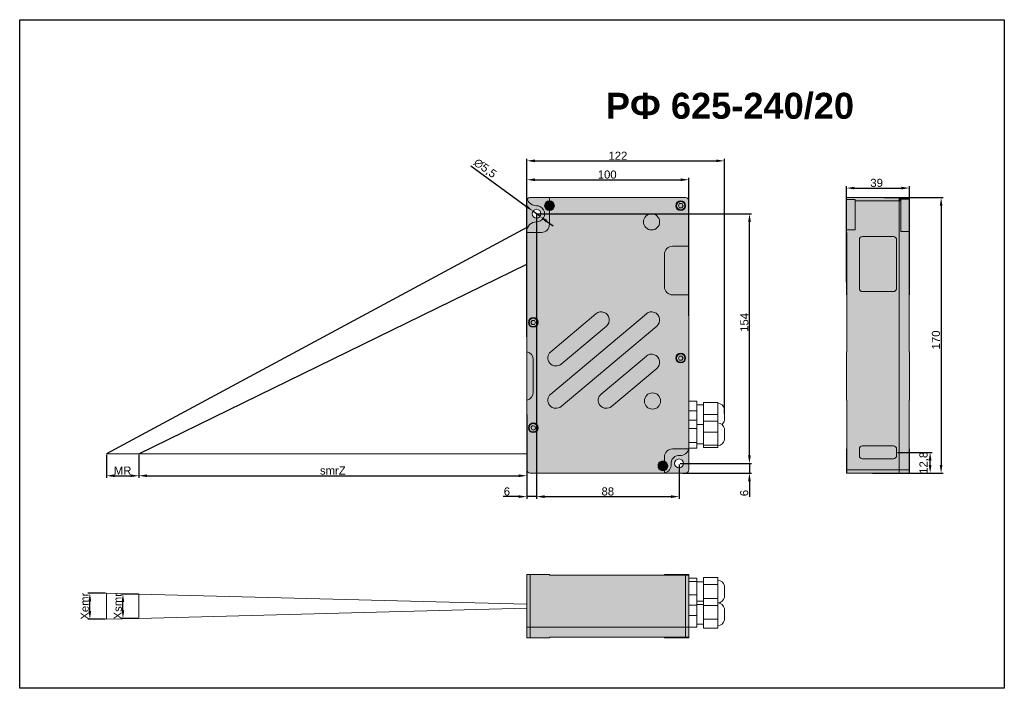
# Model space of a CAD drawing. Header units: millimetres. Extents: x 1690 to 10670, y 1931 to 4673.
# Tile 3 of 48: x 2253 to 2861, y 3075 to 3487. Entities that reach past the tile are written whole.
import ezdxf

# ---------------------------------------------------------------- set-up
doc = ezdxf.new("R2010")
doc.units = ezdxf.units.MM
doc.styles.get("Standard").update_dxf_attribs({"font": 'arial.ttf'})
doc.dimstyles.new('ISO-25', dxfattribs={"dimtxt": 2.5, "dimasz": 2.5, "dimexe": 1.25, "dimexo": 0.625, "dimtad": 1, "dimdec": 0, "dimtxsty": 'Standard', "dimcen": 2.5, "dimadec": 0, "dimazin": 0, "dimtfac": 1, "dimtdec": 0, "dimtmove": 0, "dimatfit": 3, "dimfxl": 0, "dimarcsym": 0})

# ---------------------------------------------------------------- blocks, each defined once
blk = doc.blocks.new('*D139')
at = {"color": 0, "lineweight": -2, "transparency": 16777216}
for p, q in [((2572.47, 3366.58), (2572.47, 3191.47)), ((2660.47, 3212.58), (2660.47, 3191.47)), ((2577.47, 3192.72), (2655.47, 3192.72))]:
    blk.add_line(p, q, dxfattribs=at)
at = {"color": 0, "transparency": 16777216}
for points in [[(2577.47, 3193.56), (2577.47, 3191.89), (2572.47, 3192.72)], [(2655.47, 3193.56), (2655.47, 3191.89), (2660.47, 3192.72)]]:
    blk.add_solid(points, dxfattribs=at)
at = {"layer": 'Defpoints', "color": 0, "transparency": 16777216}
for p in [(2572.47, 3367.2), (2660.47, 3213.2), (2660.47, 3192.72)]:
    blk.add_point(p, dxfattribs=at)
at = {"color": 0, "transparency": 16777216, "insert": (2616.47, 3195.9), "char_height": 5, "attachment_point": 5}
blk.add_mtext('88', dxfattribs=at)
blk = doc.blocks.new('*D140')
at = {"color": 0, "lineweight": -2, "transparency": 16777216}
for p, q in [((2703.88, 3218.2), (2703.88, 3223.2)), ((2661.1, 3213.2), (2705.13, 3213.2)), ((2703.88, 3213.2), (2703.88, 3207.2)), ((2662.86, 3207.2), (2705.13, 3207.2)), ((2703.88, 3202.2), (2703.88, 3192.65))]:
    blk.add_line(p, q, dxfattribs=at)
at = {"color": 0, "transparency": 16777216}
for points in [[(2703.04, 3218.2), (2704.71, 3218.2), (2703.88, 3213.2)], [(2703.04, 3202.2), (2704.71, 3202.2), (2703.88, 3207.2)]]:
    blk.add_solid(points, dxfattribs=at)
at = {"layer": 'Defpoints', "color": 0, "transparency": 16777216}
for p in [(2660.47, 3213.2), (2703.88, 3213.2), (2662.24, 3207.2)]:
    blk.add_point(p, dxfattribs=at)
at = {"color": 0, "transparency": 16777216, "insert": (2700.7, 3194.93), "char_height": 5, "attachment_point": 5, "rotation": 90}
blk.add_mtext('6', dxfattribs=at)
blk = doc.blocks.new('*D141')
at = {"color": 0, "lineweight": -2, "transparency": 16777216}
for p, q in [((2573.1, 3367.2), (2705.2, 3367.2)), ((2703.95, 3218.2), (2703.95, 3362.2)), ((2661.1, 3213.2), (2705.2, 3213.2))]:
    blk.add_line(p, q, dxfattribs=at)
at = {"color": 0, "transparency": 16777216}
for points in [[(2703.12, 3362.2), (2704.78, 3362.2), (2703.95, 3367.2)], [(2703.12, 3218.2), (2704.78, 3218.2), (2703.95, 3213.2)]]:
    blk.add_solid(points, dxfattribs=at)
at = {"layer": 'Defpoints', "color": 0, "transparency": 16777216}
for p in [(2572.47, 3367.2), (2703.95, 3367.2), (2660.47, 3213.2)]:
    blk.add_point(p, dxfattribs=at)
at = {"color": 0, "transparency": 16777216, "insert": (2700.77, 3300.19), "char_height": 5, "attachment_point": 5, "rotation": 90}
blk.add_mtext('154', dxfattribs=at)
blk = doc.blocks.new('*D142')
at = {"color": 0, "lineweight": -2, "transparency": 16777216}
for p, q in [((2566.47, 3333.33), (2566.47, 3389.45)), ((2571.47, 3388.2), (2661.47, 3388.2)), ((2666.47, 3304.22), (2666.47, 3389.45))]:
    blk.add_line(p, q, dxfattribs=at)
at = {"color": 0, "transparency": 16777216}
for points in [[(2571.47, 3389.03), (2571.47, 3387.37), (2566.47, 3388.2)], [(2661.47, 3389.03), (2661.47, 3387.37), (2666.47, 3388.2)]]:
    blk.add_solid(points, dxfattribs=at)
at = {"layer": 'Defpoints', "color": 0, "transparency": 16777216}
for p in [(2666.47, 3388.2), (2566.47, 3332.7), (2666.47, 3303.6)]:
    blk.add_point(p, dxfattribs=at)
at = {"color": 0, "transparency": 16777216, "insert": (2616.09, 3391.38), "char_height": 5, "attachment_point": 5}
blk.add_mtext('100', dxfattribs=at)
blk = doc.blocks.new('*D143')
at = {"color": 0, "lineweight": -2, "transparency": 16777216}
for p, q in [((2787.1, 3377.2), (2823.47, 3377.2)), ((2822.22, 3372.2), (2822.22, 3212.2)), ((2779.93, 3207.2), (2823.47, 3207.2))]:
    blk.add_line(p, q, dxfattribs=at)
at = {"color": 0, "transparency": 16777216}
for points in [[(2821.39, 3372.2), (2823.06, 3372.2), (2822.22, 3377.2)], [(2821.39, 3212.2), (2823.06, 3212.2), (2822.22, 3207.2)]]:
    blk.add_solid(points, dxfattribs=at)
at = {"layer": 'Defpoints', "color": 0, "transparency": 16777216}
for p in [(2786.48, 3377.2), (2779.31, 3207.2), (2822.22, 3207.2)]:
    blk.add_point(p, dxfattribs=at)
at = {"color": 0, "transparency": 16777216, "insert": (2819.05, 3289.39), "char_height": 5, "attachment_point": 5, "rotation": 90}
blk.add_mtext('170', dxfattribs=at)
blk = doc.blocks.new('*D144')
at = {"color": 0, "lineweight": -2, "transparency": 16777216}
for p, q in [((2763.75, 3325.11), (2763.75, 3384.31)), ((2768.75, 3383.06), (2797.75, 3383.06)), ((2802.75, 3324.03), (2802.75, 3384.31))]:
    blk.add_line(p, q, dxfattribs=at)
at = {"color": 0, "transparency": 16777216}
for points in [[(2768.75, 3383.89), (2768.75, 3382.22), (2763.75, 3383.06)], [(2797.75, 3383.89), (2797.75, 3382.22), (2802.75, 3383.06)]]:
    blk.add_solid(points, dxfattribs=at)
at = {"layer": 'Defpoints', "color": 0, "transparency": 16777216}
for p in [(2802.75, 3383.06), (2763.75, 3324.49), (2802.75, 3323.4)]:
    blk.add_point(p, dxfattribs=at)
at = {"color": 0, "transparency": 16777216, "insert": (2782.42, 3386.24), "char_height": 5, "attachment_point": 5}
blk.add_mtext('39', dxfattribs=at)
blk = doc.blocks.new('*D145')
at = {"color": 0, "lineweight": -2, "transparency": 16777216}
for p, q in [((2566.47, 3291.39), (2566.47, 3401.12)), ((2571.47, 3399.87), (2683.44, 3399.87)), ((2688.44, 3243.92), (2688.44, 3401.12))]:
    blk.add_line(p, q, dxfattribs=at)
at = {"color": 0, "transparency": 16777216}
for points in [[(2571.47, 3400.7), (2571.47, 3399.03), (2566.47, 3399.87)], [(2683.44, 3400.7), (2683.44, 3399.03), (2688.44, 3399.87)]]:
    blk.add_solid(points, dxfattribs=at)
at = {"layer": 'Defpoints', "color": 0, "transparency": 16777216}
for p in [(2688.44, 3399.87), (2566.47, 3290.76), (2688.44, 3243.3)]:
    blk.add_point(p, dxfattribs=at)
at = {"color": 0, "transparency": 16777216, "insert": (2622.71, 3403), "char_height": 5, "attachment_point": 5}
blk.add_mtext('122', dxfattribs=at)
blk = doc.blocks.new('*D146')
at = {"color": 0, "lineweight": -2, "transparency": 16777216}
for p, q in [((2532, 3396.76), (2566.21, 3371.77)), ((2574.69, 3365.58), (2570.25, 3368.83)), ((2578.73, 3362.63), (2582.77, 3359.68))]:
    blk.add_line(p, q, dxfattribs=at)
at = {"color": 0, "transparency": 16777216}
for points in [[(2566.7, 3372.45), (2565.72, 3371.1), (2570.25, 3368.83)], [(2579.22, 3363.31), (2578.24, 3361.96), (2574.69, 3365.58)]]:
    blk.add_solid(points, dxfattribs=at)
at = {"layer": 'Defpoints', "color": 0, "transparency": 16777216}
for p in [(2570.25, 3368.83), (2574.69, 3365.58)]:
    blk.add_point(p, dxfattribs=at)
at = {"color": 0, "transparency": 16777216, "insert": (2540.58, 3395.09), "char_height": 5, "attachment_point": 5, "rotation": 323.85942}
blk.add_mtext('∅5,5', dxfattribs=at)
blk = doc.blocks.new('*D147')
at = {"color": 0, "lineweight": -2, "transparency": 16777216}
for p, q in [((2572.47, 3366.58), (2572.47, 3191.47)), ((2566.47, 3243.38), (2566.47, 3191.47)), ((2561.47, 3192.72), (2551.92, 3192.72)), ((2572.47, 3192.72), (2566.47, 3192.72)), ((2577.47, 3192.72), (2582.47, 3192.72))]:
    blk.add_line(p, q, dxfattribs=at)
at = {"color": 0, "transparency": 16777216}
for points in [[(2561.47, 3193.56), (2561.47, 3191.89), (2566.47, 3192.72)], [(2577.47, 3193.56), (2577.47, 3191.89), (2572.47, 3192.72)]]:
    blk.add_solid(points, dxfattribs=at)
at = {"layer": 'Defpoints', "color": 0, "transparency": 16777216}
for p in [(2572.47, 3367.2), (2566.47, 3244), (2572.47, 3192.72)]:
    blk.add_point(p, dxfattribs=at)
at = {"color": 0, "transparency": 16777216, "insert": (2554.19, 3195.9), "char_height": 5, "attachment_point": 5}
blk.add_mtext('6', dxfattribs=at)
blk = doc.blocks.new('*D148')
at = {"color": 0, "lineweight": -2, "transparency": 16777216}
for p, q in [((2326.98, 3218.43), (2326.98, 3204.37)), ((2566.47, 3218.43), (2566.47, 3204.37)), ((2331.98, 3205.62), (2561.47, 3205.62))]:
    blk.add_line(p, q, dxfattribs=at)
at = {"color": 0, "transparency": 16777216}
for points in [[(2331.98, 3206.46), (2331.98, 3204.79), (2326.98, 3205.62)], [(2561.47, 3206.46), (2561.47, 3204.79), (2566.47, 3205.62)]]:
    blk.add_solid(points, dxfattribs=at)
at = {"layer": 'Defpoints', "color": 0, "transparency": 16777216}
for p in [(2326.98, 3219.05), (2566.47, 3219.05), (2566.47, 3205.62)]:
    blk.add_point(p, dxfattribs=at)
at = {"color": 0, "transparency": 16777216, "insert": (2446.73, 3208.79), "char_height": 5, "attachment_point": 5}
blk.add_mtext('smrZ', dxfattribs=at)
blk = doc.blocks.new('*D149')
at = {"color": 0, "lineweight": -2, "transparency": 16777216}
for p, q in [((2306.98, 3218.43), (2306.98, 3204.37)), ((2326.98, 3218.43), (2326.98, 3204.37)), ((2311.98, 3205.62), (2321.98, 3205.62))]:
    blk.add_line(p, q, dxfattribs=at)
at = {"color": 0, "transparency": 16777216}
for points in [[(2311.98, 3206.46), (2311.98, 3204.79), (2306.98, 3205.62)], [(2321.98, 3206.46), (2321.98, 3204.79), (2326.98, 3205.62)]]:
    blk.add_solid(points, dxfattribs=at)
at = {"layer": 'Defpoints', "color": 0, "transparency": 16777216}
for p in [(2306.98, 3219.05), (2326.98, 3219.05), (2326.98, 3205.62)]:
    blk.add_point(p, dxfattribs=at)
at = {"color": 0, "transparency": 16777216, "insert": (2316.98, 3208.75), "char_height": 5, "attachment_point": 5}
blk.add_mtext('MR', dxfattribs=at)
blk = doc.blocks.new('*D150')
at = {"color": 0, "lineweight": -2, "transparency": 16777216}
for p, q in [((2326.75, 3132.65), (2315.9, 3132.65)), ((2317.15, 3122.66), (2317.15, 3127.65)), ((2326.36, 3117.66), (2315.9, 3117.66))]:
    blk.add_line(p, q, dxfattribs=at)
at = {"color": 0, "transparency": 16777216}
for points in [[(2316.31, 3127.65), (2317.98, 3127.65), (2317.15, 3132.65)], [(2316.31, 3122.66), (2317.98, 3122.66), (2317.15, 3117.66)]]:
    blk.add_solid(points, dxfattribs=at)
at = {"layer": 'Defpoints', "color": 0, "transparency": 16777216}
for p in [(2317.15, 3132.65), (2327.37, 3132.65), (2326.98, 3117.66)]:
    blk.add_point(p, dxfattribs=at)
at = {"color": 0, "transparency": 16777216, "insert": (2313.98, 3125.15), "char_height": 5, "attachment_point": 5, "rotation": 90}
blk.add_mtext('Xsmr', dxfattribs=at)
blk = doc.blocks.new('*D151')
at = {"color": 0, "lineweight": -2, "transparency": 16777216}
for p, q in [((2306.36, 3133.18), (2295.48, 3133.18)), ((2296.73, 3122.14), (2296.73, 3128.18)), ((2306.36, 3117.14), (2295.48, 3117.14))]:
    blk.add_line(p, q, dxfattribs=at)
at = {"color": 0, "transparency": 16777216}
for points in [[(2295.9, 3128.18), (2297.57, 3128.18), (2296.73, 3133.18)], [(2295.9, 3122.14), (2297.57, 3122.14), (2296.73, 3117.14)]]:
    blk.add_solid(points, dxfattribs=at)
at = {"layer": 'Defpoints', "color": 0, "transparency": 16777216}
for p in [(2296.73, 3133.18), (2306.98, 3133.18), (2306.98, 3117.14)]:
    blk.add_point(p, dxfattribs=at)
at = {"color": 0, "transparency": 16777216, "insert": (2293.57, 3125.16), "char_height": 5, "attachment_point": 5, "rotation": 90}
blk.add_mtext('Xemr', dxfattribs=at)
blk = doc.blocks.new('*D198')
at = {"color": 0, "lineweight": -2, "transparency": 16777216}
for p, q in [((2795.37, 3220), (2816.69, 3220)), ((2815.44, 3212.2), (2815.44, 3215)), ((2791.79, 3207.2), (2816.69, 3207.2))]:
    blk.add_line(p, q, dxfattribs=at)
at = {"color": 0, "transparency": 16777216}
for points in [[(2814.61, 3215), (2816.28, 3215), (2815.44, 3220)], [(2814.61, 3212.2), (2816.28, 3212.2), (2815.44, 3207.2)]]:
    blk.add_solid(points, dxfattribs=at)
at = {"layer": 'Defpoints', "color": 0, "transparency": 16777216}
for p in [(2794.75, 3220), (2815.44, 3220), (2791.16, 3207.2)]:
    blk.add_point(p, dxfattribs=at)
at = {"color": 0, "transparency": 16777216, "insert": (2811.81, 3213.6), "char_height": 5, "attachment_point": 5, "rotation": 90}
blk.add_mtext('12,8', dxfattribs=at)

msp = doc.modelspace()

# ---------------------------------------------------------------- hatches: boundary and pattern name
h = msp.add_hatch(color=254)
h.dxf.hatch_style = 1
h.paths.add_polyline_path([(2656.47, 3347.2), (2666.47, 3347.2), (2666.47, 3375.2, 0.414214), (2664.47, 3377.2), (2580.47, 3377.2), (2580.47, 3375.2, -1), (2580.47, 3369.2), (2580.47, 3360.71, -0.414181), (2575.47, 3355.7), (2566.47, 3355.7), (2566.47, 3282.1, -0.356394), (2570.47, 3277.2), (2570.47, 3277.2), (2570.47, 3257.2, -0.356394), (2566.47, 3252.3), (2566.47, 3209.2, 0.414214), (2568.47, 3207.2), (2650.52, 3207.2, 0.04782), (2651.47, 3207.29), (2651.47, 3208.87, -1.414213), (2651.47, 3214.53), (2651.47, 3217.2, -0.414079), (2656.47, 3222.2), (2666.38, 3222.2, 0.047821), (2666.47, 3223.15), (2666.47, 3317.2), (2656.47, 3317.2, -0.414214), (2651.47, 3322.2), (2651.47, 3342.2, -0.414079)])
h = msp.add_hatch(color=254)
h.dxf.hatch_style = 1
h.paths.add_polyline_path([(2666.47, 3347.2), (2656.47, 3347.2, 0.414079), (2651.47, 3342.2), (2651.47, 3322.2, 0.414214), (2656.47, 3317.2), (2666.47, 3317.2)])
h.paths.add_polyline_path([(2566.47, 3282.1), (2566.47, 3282.1), (2566.47, 3252.3, 0.356394), (2570.47, 3257.2), (2570.47, 3277.2, 0.356394)])
h.paths.add_polyline_path([(2580.47, 3360.71), (2580.47, 3369.2, -1), (2580.47, 3375.2), (2580.47, 3377.2), (2568.47, 3377.2, 0.263055), (2566.76, 3376.23, 0.328908), (2572.4, 3372.2, -1.014927), (2572.4, 3362.2, 0.41856), (2566.47, 3356.37), (2566.47, 3356.37), (2566.47, 3355.7), (2575.47, 3355.7, 0.414181)])
h.paths.add_polyline_path([(2572.4, 3372.2, -0.328908), (2566.76, 3376.23, 0.136307), (2566.47, 3375.2), (2566.47, 3356.37, -0.41856), (2572.4, 3362.2, 1.014927)], flags=17)
h.paths.add_polyline_path([(2569.72, 3367.2, -1), (2575.22, 3367.2, -1)], flags=16)
h = msp.add_hatch(color=254)
h.dxf.hatch_style = 1
h.paths.add_polyline_path([(2580.47, 3375.2, 1), (2580.47, 3369.2, 1)])
h.paths.add_polyline_path([(2583.37, 3372.2, 1), (2577.57, 3372.2, 1)], flags=16)
h.paths.add_polyline_path([(2583.07, 3372.2, 1), (2577.87, 3372.2, 1)], flags=0)
h.paths.add_polyline_path([(2581.19, 3373.45), (2581.91, 3372.2), (2581.19, 3370.95), (2579.75, 3370.95), (2579.03, 3372.2), (2579.75, 3373.45)], flags=0)
h = msp.add_hatch(color=254)
h.dxf.hatch_style = 1
h.paths.add_polyline_path([(2583.37, 3372.2, 1), (2577.57, 3372.2, 1)])
h.paths.add_polyline_path([(2583.07, 3372.2, 1), (2577.87, 3372.2, 1)], flags=16)
h.paths.add_polyline_path([(2579.75, 3373.45), (2581.19, 3373.45), (2581.91, 3372.2), (2581.19, 3370.95), (2579.75, 3370.95), (2579.03, 3372.2)], flags=0)
h = msp.add_hatch(color=254)
h.dxf.hatch_style = 1
h.paths.add_polyline_path([(2577.87, 3372.2, 1), (2583.07, 3372.2, 1)])
h.paths.add_polyline_path([(2579.75, 3373.45), (2579.03, 3372.2), (2579.75, 3370.95), (2581.19, 3370.95), (2581.91, 3372.2), (2581.19, 3373.45)], flags=16)
h = msp.add_hatch(color=254)
h.dxf.hatch_style = 1
h.paths.add_polyline_path([(2579.75, 3373.45), (2579.03, 3372.2), (2579.75, 3370.95), (2581.19, 3370.95), (2581.91, 3372.2), (2581.19, 3373.45)])
h = msp.add_hatch(color=254)
h.dxf.hatch_style = 1
h.paths.add_polyline_path([(2796.25, 3375.2), (2769.15, 3375.2), (2769.15, 3357.25), (2763.75, 3357.25), (2763.75, 3355.7), (2764.05, 3355.7), (2764.05, 3282.1), (2763.75, 3282.1), (2763.75, 3252.3), (2764.05, 3252.3), (2764.05, 3209.2), (2796.25, 3209.2)])
h.paths.add_polyline_path([(2792.75, 3353.2, -0.414535), (2794.75, 3351.2), (2794.75, 3321.2, -0.414422), (2792.75, 3319.2), (2773.75, 3319.2, -0.414033), (2771.75, 3321.2), (2771.75, 3351.2, -0.413865), (2773.75, 3353.2)], flags=16)
h.paths.add_polyline_path([(2792.75, 3224, -0.414005), (2794.75, 3222), (2794.75, 3218, -0.414422), (2792.75, 3216), (2773.75, 3216, -0.414033), (2771.75, 3218), (2771.75, 3222, -0.414394), (2773.75, 3224), (2773.75, 3224)], flags=16)
h.paths.add_polyline_path([(2769.15, 3375.2), (2769.15, 3375.95), (2763.75, 3375.95), (2763.75, 3372.15), (2763.75, 3362.25), (2763.75, 3357.25), (2769.15, 3357.25)])
h.paths.add_polyline_path([(2802.75, 3372.2), (2802.75, 3376.23), (2797.35, 3376.23), (2797.35, 3375.2), (2797.35, 3356.37), (2802.75, 3356.37), (2802.75, 3362.2)])
h.paths.add_polyline_path([(2796.25, 3377.2), (2763.75, 3377.2), (2763.75, 3375.95), (2769.15, 3375.95), (2769.15, 3375.2), (2796.25, 3375.2)])
h = msp.add_hatch(color=254)
h.dxf.hatch_style = 1
h.paths.add_polyline_path([(2802.45, 3355.7), (2802.75, 3355.7), (2802.75, 3356.37), (2797.35, 3356.37), (2797.35, 3375.2), (2796.25, 3375.2), (2796.25, 3209.2), (2802.45, 3209.2), (2802.45, 3252.3), (2802.75, 3252.3), (2802.75, 3282.1), (2802.45, 3282.1)])
h.paths.add_polyline_path([(2796.25, 3209.2), (2764.05, 3209.2), (2764.05, 3207.2), (2796.25, 3207.2)])
h.paths.add_polyline_path([(2802.45, 3209.2), (2796.25, 3209.2), (2796.25, 3207.2), (2802.45, 3207.2)])
h = msp.add_hatch(color=254)
h.dxf.hatch_style = 1
h.paths.add_polyline_path([(2802.75, 3377.2), (2796.25, 3377.2), (2796.25, 3375.2), (2797.35, 3375.2), (2797.35, 3376.23), (2802.75, 3376.23)])
at = {"true_color": 0xff7575}
h = msp.add_hatch(color=11, dxfattribs=at)
h.dxf.hatch_style = 1
h.paths.add_polyline_path([(2771.75, 3321.2, 0.414033), (2773.75, 3319.2), (2792.75, 3319.2, 0.414422), (2794.75, 3321.2), (2794.75, 3351.2, 0.414535), (2792.75, 3353.2), (2773.75, 3353.2, 0.413865), (2771.75, 3351.2)])
h = msp.add_hatch(color=254)
h.dxf.hatch_style = 1
h.paths.add_polyline_path([(2666.38, 3222.2), (2656.47, 3222.2, 0.414079), (2651.47, 3217.2), (2651.47, 3214.53, -0.707107), (2651.47, 3208.87), (2651.47, 3207.29, 0.387814), (2655.5, 3212.7, -0.474185), (2660.97, 3218.18, 0.387813)])
h = msp.add_hatch(color=254)
h.dxf.hatch_style = 1
h.paths.add_polyline_path([(2664.47, 3207.2, 0.414294), (2666.47, 3209.33), (2666.47, 3222.2), (2666.38, 3222.2, -0.387813), (2660.97, 3218.18, 0.474185), (2655.5, 3212.7, -0.387814), (2651.47, 3207.29), (2651.47, 3207.2)])
h.paths.add_polyline_path([(2657.72, 3213.2, -1), (2663.22, 3213.2, -1)], flags=16)
h = msp.add_hatch(color=254)
h.dxf.hatch_style = 1
h.paths.add_polyline_path([(2802.75, 3214.53), (2802.75, 3217.2), (2802.75, 3222.2), (2802.45, 3222.2), (2802.45, 3209.2), (2802.45, 3207.29), (2802.75, 3207.29), (2802.75, 3208.87)])
h.paths.add_polyline_path([(2764.05, 3222.2), (2763.75, 3222.2), (2763.75, 3217.2), (2763.75, 3207.29), (2764.05, 3207.29), (2764.05, 3209.2)])
h = msp.add_hatch(color=11, dxfattribs=at)
h.dxf.hatch_style = 1
h.paths.add_polyline_path([(2771.75, 3222), (2771.75, 3218, 0.414033), (2773.75, 3216), (2792.75, 3216, 0.414422), (2794.75, 3218), (2794.75, 3222, 0.414005), (2792.75, 3224), (2773.75, 3224, 0.414394)])
h = msp.add_hatch(color=254)
h.dxf.hatch_style = 1
h.paths.add_polyline_path([(2651.47, 3208.87, 0.707107), (2651.47, 3214.53, 1.414214)])
h.paths.add_polyline_path([(2653.37, 3211.7, 1), (2647.57, 3211.7, 1)], flags=16)
h.paths.add_polyline_path([(2653.07, 3211.7, 1), (2647.87, 3211.7, 1)], flags=0)
h.paths.add_polyline_path([(2651.19, 3212.95), (2651.91, 3211.7), (2651.19, 3210.45), (2649.75, 3210.45), (2649.03, 3211.7), (2649.75, 3212.95)], flags=0)
h = msp.add_hatch(color=254)
h.dxf.hatch_style = 1
h.paths.add_polyline_path([(2653.37, 3211.7, 1), (2647.57, 3211.7, 1)])
h.paths.add_polyline_path([(2653.07, 3211.7, 1), (2647.87, 3211.7, 1)], flags=16)
h.paths.add_polyline_path([(2651.19, 3212.95), (2651.91, 3211.7), (2651.19, 3210.45), (2649.75, 3210.45), (2649.03, 3211.7), (2649.75, 3212.95)], flags=0)
h = msp.add_hatch(color=254)
h.dxf.hatch_style = 1
h.paths.add_polyline_path([(2647.87, 3211.7, 1), (2653.07, 3211.7, 1)])
h.paths.add_polyline_path([(2649.75, 3212.95), (2649.03, 3211.7), (2649.75, 3210.45), (2651.19, 3210.45), (2651.91, 3211.7), (2651.19, 3212.95)], flags=16)
h = msp.add_hatch(color=254)
h.dxf.hatch_style = 1
h.paths.add_polyline_path([(2651.19, 3212.95), (2649.75, 3212.95), (2649.03, 3211.7), (2649.75, 3210.45), (2651.19, 3210.45), (2651.91, 3211.7)])
h = msp.add_hatch(color=254)
h.dxf.hatch_style = 1
h.paths.add_polyline_path([(2664.47, 3144.36), (2580.47, 3144.36), (2580.47, 3144.66), (2568.47, 3144.66), (2568.47, 3112.16), (2664.47, 3112.16)])
h.paths.add_polyline_path([(2568.47, 3144.66), (2566.62, 3144.66), (2566.47, 3144.66), (2566.47, 3139.26), (2566.47, 3112.16), (2568.47, 3112.16)])
h.paths.add_polyline_path([(2568.47, 3112.16), (2566.47, 3112.16), (2566.47, 3111.06), (2566.47, 3105.66), (2566.76, 3105.66), (2568.47, 3105.66)])
h.paths.add_polyline_path([(2664.47, 3112.16), (2568.47, 3112.16), (2568.47, 3105.66), (2580.47, 3105.66), (2580.47, 3105.96), (2664.47, 3105.96)])
h.paths.add_polyline_path([(2666.47, 3144.36), (2664.47, 3144.36), (2664.47, 3112.16), (2666.47, 3112.16)])
h.paths.add_polyline_path([(2666.47, 3112.16), (2664.47, 3112.16), (2664.47, 3105.96), (2666.47, 3105.96)])
h = msp.add_hatch(color=254)
h.dxf.hatch_style = 1
h.paths.add_polyline_path([(2666.47, 3105.96), (2664.47, 3105.96), (2651.47, 3105.96), (2651.47, 3105.66), (2656.47, 3105.66), (2666.47, 3105.66)])
h.paths.add_polyline_path([(2666.47, 3144.66), (2656.47, 3144.66), (2651.47, 3144.66), (2651.47, 3144.36), (2664.47, 3144.36), (2666.47, 3144.36)])

# ---------------------------------------------------------------- linework, layer by layer
at = {"color": 7, "linetype": 'Continuous', "lineweight": 15}
for p, q in [((2566.47, 3356.37), (2566.47, 3375.2)), ((2580.47, 3377.2), (2568.47, 3377.2)), ((2579.75, 3373.45), (2579.03, 3372.2)), ((2581.19, 3373.45), (2579.75, 3373.45)), ((2580.47, 3375.2), (2580.47, 3377.2)), ((2580.47, 3377.2), (2664.47, 3377.2)), ((2581.91, 3372.2), (2581.19, 3373.45)), ((2660.75, 3373.45), (2660.03, 3372.2)), ((2662.19, 3373.45), (2660.75, 3373.45)), ((2662.91, 3372.2), (2662.19, 3373.45)), ((2666.47, 3375.2), (2666.47, 3347.2)), ((2763.75, 3375.95), (2763.75, 3377.2)), ((2763.75, 3377.2), (2796.25, 3377.2)), ((2769.15, 3375.95), (2763.75, 3375.95)), ((2763.75, 3375.95), (2763.75, 3372.15)), ((2769.15, 3375.2), (2769.15, 3375.95)), ((2769.15, 3357.25), (2769.15, 3375.2)), ((2796.25, 3375.2), (2769.15, 3375.2)), ((2796.25, 3375.2), (2796.25, 3377.2)), ((2796.25, 3377.2), (2802.75, 3377.2)), ((2797.35, 3375.2), (2796.25, 3375.2)), ((2796.25, 3209.2), (2796.25, 3375.2)), ((2802.75, 3376.23), (2797.35, 3376.23)), ((2797.35, 3376.23), (2797.35, 3375.2)), ((2797.35, 3356.37), (2797.35, 3375.2)), ((2802.75, 3377.2), (2802.75, 3376.23)), ((2802.75, 3376.23), (2802.75, 3372.2)), ((2579.03, 3372.2), (2579.75, 3370.95)), ((2579.75, 3370.95), (2581.19, 3370.95)), ((2580.47, 3360.7), (2580.47, 3369.2)), ((2581.19, 3370.95), (2581.91, 3372.2)), ((2660.03, 3372.2), (2660.75, 3370.95)), ((2660.75, 3370.95), (2662.19, 3370.95)), ((2662.19, 3370.95), (2662.91, 3372.2)), ((2763.75, 3372.15), (2763.75, 3362.25)), ((2802.75, 3362.2), (2802.75, 3372.2)), ((2763.75, 3362.25), (2763.75, 3357.25)), ((2802.75, 3362.2), (2802.75, 3356.37)), ((2566.47, 3356.37), (2566.47, 3355.7)), ((2566.47, 3355.7), (2575.47, 3355.7)), ((2566.47, 3282.1), (2566.47, 3355.7)), ((2763.75, 3357.25), (2763.75, 3355.7)), ((2769.15, 3357.25), (2763.75, 3357.25)), ((2764.05, 3355.7), (2763.75, 3355.7)), ((2764.05, 3282.1), (2764.05, 3355.7)), ((2797.35, 3356.37), (2802.75, 3356.37)), ((2802.45, 3355.7), (2802.75, 3355.7)), ((2802.45, 3282.1), (2802.45, 3355.7)), ((2802.75, 3356.37), (2802.75, 3355.7)), ((2771.75, 3321.2), (2771.75, 3351.2)), ((2773.75, 3353.2), (2792.75, 3353.2)), ((2794.75, 3351.2), (2794.75, 3321.2)), ((2666.47, 3347.2), (2656.47, 3347.2)), ((2666.47, 3317.2), (2666.47, 3347.2)), ((2763.75, 3347.2), (2763.75, 3342.2)), ((2802.75, 3347.2), (2802.75, 3342.2)), ((2651.47, 3342.2), (2651.47, 3322.2)), ((2763.75, 3342.2), (2763.75, 3322.2)), ((2802.75, 3342.2), (2802.75, 3322.2)), ((2763.75, 3322.2), (2763.75, 3317.2)), ((2792.75, 3319.2), (2773.75, 3319.2)), ((2802.75, 3322.2), (2802.75, 3317.2)), ((2656.47, 3317.2), (2666.47, 3317.2)), ((2666.47, 3317.2), (2666.47, 3223.15)), ((2764.05, 3317.2), (2763.75, 3317.2)), ((2802.45, 3317.2), (2802.75, 3317.2)), ((2569.75, 3301.45), (2569.03, 3300.2)), ((2571.19, 3301.45), (2569.75, 3301.45)), ((2571.91, 3300.2), (2571.19, 3301.45)), ((2609.14, 3305.54), (2581.26, 3282.14)), ((2640.26, 3305.54), (2581.26, 3256.03)), ((2569.03, 3300.2), (2569.75, 3298.95)), ((2569.75, 3298.95), (2571.19, 3298.95)), ((2571.19, 3298.95), (2571.91, 3300.2)), ((2587.68, 3274.48), (2615.57, 3297.88)), ((2587.68, 3248.37), (2646.68, 3297.88)), ((2566.47, 3282.1), (2566.47, 3252.3)), ((2570.47, 3257.2), (2570.47, 3277.2)), ((2640.26, 3279.43), (2612.37, 3256.03)), ((2660.75, 3279.45), (2660.03, 3278.2)), ((2660.03, 3278.2), (2660.75, 3276.95)), ((2662.19, 3279.45), (2660.75, 3279.45)), ((2660.75, 3276.95), (2662.19, 3276.95)), ((2662.91, 3278.2), (2662.19, 3279.45)), ((2662.19, 3276.95), (2662.91, 3278.2)), ((2763.75, 3282.1), (2763.75, 3252.3)), ((2764.05, 3282.1), (2763.75, 3282.1)), ((2802.45, 3282.1), (2802.75, 3282.1)), ((2802.75, 3282.1), (2802.75, 3252.3)), ((2618.8, 3248.37), (2646.68, 3271.77)), ((2566.47, 3209.2), (2566.47, 3252.3)), ((2764.05, 3252.3), (2763.75, 3252.3)), ((2764.05, 3209.2), (2764.05, 3252.3)), ((2802.45, 3252.3), (2802.75, 3252.3)), ((2802.45, 3209.2), (2802.45, 3252.3)), ((2671.47, 3251.7), (2666.47, 3251.7)), ((2671.47, 3251.7), (2671.47, 3245.7)), ((2675.47, 3249.3), (2671.47, 3249.3)), ((2684.47, 3250.82), (2675.47, 3250.82)), ((2675.47, 3250.82), (2675.47, 3243.35)), ((2684.47, 3250.82), (2684.47, 3243.35)), ((2688.44, 3246.8), (2688.44, 3239.8)), ((2671.47, 3245.7), (2666.47, 3245.7)), ((2671.47, 3239.83), (2666.47, 3239.83)), ((2671.47, 3245.7), (2671.47, 3239.83)), ((2671.47, 3239.83), (2671.47, 3234.83)), ((2684.47, 3243.35), (2675.47, 3243.35)), ((2675.47, 3243.35), (2675.47, 3239.29)), ((2684.47, 3243.35), (2684.47, 3239.29)), ((2570.29, 3236.64), (2569.14, 3235.76)), ((2569.14, 3235.76), (2569.32, 3234.33)), ((2569.32, 3234.33), (2570.65, 3233.77)), ((2571.62, 3236.08), (2570.29, 3236.64)), ((2570.65, 3233.77), (2571.8, 3234.64)), ((2571.8, 3234.64), (2571.62, 3236.08)), ((2671.47, 3234.83), (2666.47, 3234.83)), ((2671.47, 3237.3), (2675.47, 3237.3)), ((2675.47, 3237.2), (2671.47, 3237.2)), ((2671.47, 3234.83), (2671.47, 3226.21)), ((2684.47, 3239.29), (2675.47, 3239.29)), ((2675.47, 3239.29), (2675.47, 3232.56)), ((2684.47, 3239.29), (2684.47, 3232.56)), ((2688.44, 3234.7), (2688.44, 3227.7)), ((2684.47, 3232.56), (2675.47, 3232.56)), ((2675.47, 3232.56), (2675.47, 3224.47)), ((2684.47, 3232.56), (2684.47, 3224.47)), ((2666.38, 3222.2), (2656.47, 3222.2)), ((2671.47, 3226.21), (2666.47, 3226.21)), ((2666.47, 3223.01), (2666.47, 3209.2)), ((2671.47, 3222.58), (2666.47, 3222.58)), ((2671.47, 3226.21), (2671.47, 3222.58)), ((2671.47, 3225.2), (2675.47, 3225.2)), ((2684.47, 3224.47), (2675.47, 3224.47)), ((2675.47, 3224.47), (2675.47, 3223.12)), ((2684.47, 3223.12), (2675.47, 3223.12)), ((2684.47, 3224.47), (2684.47, 3223.12)), ((2764.05, 3222.2), (2763.75, 3222.2)), ((2763.75, 3222.2), (2763.75, 3217.2)), ((2771.75, 3222), (2771.75, 3218)), ((2792.75, 3224), (2773.75, 3224)), ((2794.75, 3218), (2794.75, 3222)), ((2802.45, 3222.2), (2802.75, 3222.2)), ((2802.75, 3222.2), (2802.75, 3217.2)), ((2651.47, 3217.2), (2651.47, 3214.53)), ((2763.75, 3217.2), (2763.75, 3207.29)), ((2773.75, 3216), (2792.75, 3216)), ((2802.75, 3217.2), (2802.75, 3214.53)), ((2649.75, 3212.95), (2649.03, 3211.7)), ((2649.03, 3211.7), (2649.75, 3210.45)), ((2651.19, 3212.95), (2649.75, 3212.95)), ((2649.75, 3210.45), (2651.19, 3210.45)), ((2651.91, 3211.7), (2651.19, 3212.95)), ((2651.19, 3210.45), (2651.91, 3211.7)), ((2802.75, 3208.87), (2802.75, 3214.53)), ((2650.52, 3207.2), (2568.47, 3207.2)), ((2664.47, 3207.2), (2650.52, 3207.2)), ((2651.47, 3208.87), (2651.47, 3207.29)), ((2763.75, 3207.29), (2764.05, 3207.29)), ((2764.05, 3207.2), (2764.05, 3209.2)), ((2764.05, 3209.2), (2796.25, 3209.2)), ((2796.25, 3207.2), (2764.05, 3207.2)), ((2796.25, 3209.2), (2802.45, 3209.2)), ((2796.25, 3207.2), (2796.25, 3209.2)), ((2802.45, 3207.2), (2796.25, 3207.2)), ((2802.45, 3209.2), (2802.45, 3207.2)), ((2802.45, 3207.29), (2802.75, 3207.29)), ((2802.75, 3208.87), (2802.75, 3207.29)), ((2566.47, 3139.26), (2566.47, 3144.66)), ((2566.62, 3144.66), (2566.47, 3144.66)), ((2566.62, 3144.66), (2568.47, 3144.66)), ((2568.47, 3144.66), (2568.47, 3112.16)), ((2580.47, 3144.66), (2568.47, 3144.66)), ((2580.47, 3144.36), (2580.47, 3144.66)), ((2580.47, 3144.36), (2664.47, 3144.36)), ((2651.47, 3144.36), (2651.47, 3144.66)), ((2656.47, 3144.66), (2651.47, 3144.66)), ((2666.47, 3144.66), (2656.47, 3144.66)), ((2664.47, 3112.16), (2664.47, 3144.36)), ((2664.47, 3144.36), (2666.47, 3144.36)), ((2666.47, 3144.36), (2666.47, 3144.66)), ((2666.47, 3144.36), (2666.47, 3112.16)), ((2671.47, 3142.48), (2666.47, 3142.48)), ((2671.47, 3142.48), (2671.47, 3140.4)), ((2684.47, 3142.82), (2675.47, 3142.82)), ((2675.47, 3142.82), (2675.47, 3138.54)), ((2684.47, 3142.82), (2684.47, 3138.54)), ((2566.47, 3112.16), (2566.47, 3139.26)), ((2671.47, 3140.4), (2666.47, 3140.4)), ((2671.47, 3140.4), (2671.47, 3132.08)), ((2675.47, 3140.16), (2671.47, 3140.16)), ((2684.47, 3138.54), (2675.47, 3138.54)), ((2675.47, 3138.54), (2675.47, 3129.88)), ((2684.47, 3138.54), (2684.47, 3129.88)), ((2688.44, 3137.66), (2688.44, 3130.66)), ((2671.47, 3132.08), (2666.47, 3132.08)), ((2671.47, 3132.08), (2671.47, 3125.84)), ((2671.47, 3125.84), (2666.47, 3125.84)), ((2671.47, 3128.16), (2675.47, 3128.16)), ((2675.47, 3126.16), (2671.47, 3126.16)), ((2671.47, 3125.84), (2671.47, 3119.37)), ((2684.47, 3129.88), (2675.47, 3129.88)), ((2675.47, 3129.88), (2675.47, 3125.5)), ((2684.47, 3125.5), (2675.47, 3125.5)), ((2675.47, 3125.5), (2675.47, 3117.06)), ((2684.47, 3129.88), (2684.47, 3125.5)), ((2684.47, 3125.5), (2684.47, 3117.06)), ((2671.47, 3119.37), (2666.47, 3119.37)), ((2671.47, 3119.37), (2671.47, 3112.3)), ((2688.44, 3123.66), (2688.44, 3116.66)), ((2566.47, 3111.06), (2566.47, 3112.16)), ((2566.47, 3112.16), (2568.47, 3112.16)), ((2568.47, 3112.16), (2568.47, 3105.66)), ((2568.47, 3112.16), (2571.47, 3112.16)), ((2664.47, 3112.16), (2568.47, 3112.16)), ((2577.47, 3112.16), (2664.47, 3112.16)), ((2664.47, 3105.96), (2664.47, 3112.16)), ((2664.47, 3112.16), (2666.47, 3112.16)), ((2671.47, 3112.3), (2666.47, 3112.3)), ((2666.47, 3112.16), (2666.47, 3105.96)), ((2671.47, 3114.16), (2675.47, 3114.16)), ((2684.47, 3117.06), (2675.47, 3117.06)), ((2675.47, 3117.06), (2675.47, 3111.61)), ((2684.47, 3117.06), (2684.47, 3111.61)), ((2566.47, 3111.06), (2566.47, 3105.66)), ((2580.47, 3105.96), (2580.47, 3105.66)), ((2580.47, 3105.96), (2664.47, 3105.96)), ((2651.47, 3105.96), (2651.47, 3105.66)), ((2666.47, 3105.96), (2664.47, 3105.96)), ((2666.47, 3105.96), (2666.47, 3105.66)), ((2684.47, 3111.61), (2675.47, 3111.61)), ((2566.76, 3105.66), (2566.47, 3105.66)), ((2568.47, 3105.66), (2566.76, 3105.66)), ((2580.47, 3105.66), (2568.47, 3105.66)), ((2656.47, 3105.66), (2651.47, 3105.66)), ((2666.47, 3105.66), (2656.47, 3105.66))]:
    msp.add_line(p, q, dxfattribs=at)
at = {"color": 1}
for p, q in [((2566.47, 3358.8), (2306.98, 3219.05)), ((2326.98, 3219.05), (2566.47, 3336.2))]:
    msp.add_line(p, q, dxfattribs=at)
at = {"color": 1, "linetype": 'Continuous', "lineweight": 15}
for p, q in [((2306.98, 3219.05), (2566.47, 3219.05)), ((2306.98, 3133.18), (2306.98, 3120.16)), ((2326.98, 3132.66), (2306.98, 3133.18)), ((2326.98, 3117.66), (2326.98, 3132.66)), ((2566.47, 3126.38), (2326.98, 3132.66)), ((2306.98, 3120.16), (2306.98, 3117.14)), ((2326.98, 3117.66), (2566.47, 3123.94)), ((2306.98, 3117.14), (2326.98, 3117.66))]:
    msp.add_line(p, q, dxfattribs=at)
at = {"color": 1}
msp.add_lwpolyline([(2253.42, 3486.92), (2861.24, 3486.92), (2861.24, 3074.51), (2253.42, 3074.51)], close=True, dxfattribs=at)
at = {"color": 7, "linetype": 'Continuous', "lineweight": 15}
for centre, radius in [((2580.47, 3372.2), 2.9), ((2580.47, 3372.2), 2.6), ((2661.47, 3372.2), 3), ((2661.47, 3372.2), 2.9), ((2661.47, 3372.2), 2.6), ((2572.47, 3367.2), 2.75), ((2643.47, 3362.2), 5), ((2570.47, 3300.2), 3), ((2570.47, 3300.2), 2.9), ((2570.47, 3300.2), 2.6), ((2661.47, 3278.2), 3), ((2661.47, 3278.2), 2.9), ((2661.47, 3278.2), 2.6), ((2644.08, 3251.69), 5), ((2570.47, 3235.2), 3), ((2570.47, 3235.2), 2.9), ((2570.47, 3235.2), 2.6), ((2660.47, 3213.2), 2.75), ((2650.47, 3211.7), 2.9), ((2650.47, 3211.7), 2.6)]:
    msp.add_circle(centre, radius, dxfattribs=at)
for centre, radius, start, end in [((2568.47, 3375.2), 2, 148.95209, 180), ((2568.47, 3375.2), 2, 90, 148.95209), ((2572.31, 3378.04), 5.84, 198.02305, 270.84889), ((2580.47, 3372.2), 3, 90, 270), ((2580.47, 3372.2), 3, 270, 90), ((2664.47, 3375.2), 2, 0, 90), ((2572.47, 3367.2), 5, 269.15111, 90.84889), ((2572.31, 3356.37), 5.84, 89.15111, 180), ((2575.47, 3360.7), 5, 270, 0), ((2773.75, 3351.2), 2, 90, 180), ((2792.75, 3351.2), 2, 0, 90), ((2656.47, 3342.2), 5, 90, 180), ((2656.47, 3322.2), 5, 180, 270), ((2773.75, 3321.2), 2, 180, 270), ((2792.75, 3321.2), 2, 270, 0), ((2612.36, 3301.71), 5, 310, 130), ((2643.47, 3301.71), 5, 310, 130), ((2565.47, 3277.2), 5, 0, 78.46304), ((2584.47, 3278.31), 5, 130, 310), ((2643.47, 3275.6), 5, 310, 130), ((2565.47, 3257.2), 5, 281.53696, 0), ((2584.47, 3252.2), 5, 130, 310), ((2615.58, 3252.2), 5, 130, 310), ((2684.47, 3246.3), 4, 7.18076, 90), ((2684.47, 3240.3), 4, 310.38806, 352.81924), ((2684.47, 3234.2), 4, 7.18076, 90), ((2684.47, 3228.2), 4, 270, 352.81924), ((2656.47, 3217.2), 5, 90, 180), ((2661.47, 3223.15), 5, 264.26083, 349.04868), ((2661.47, 3223.15), 5, 349.04868, 0), ((2773.75, 3222), 2, 90, 180), ((2792.75, 3222), 2, 0, 90), ((2660.47, 3213.2), 5, 84.26083, 185.73917), ((2773.75, 3218), 2, 180, 270), ((2792.75, 3218), 2, 270, 0), ((2650.47, 3211.7), 3, 70.52878, 289.47122), ((2650.47, 3211.7), 3, 289.47122, 70.52878), ((2650.52, 3212.2), 5, 280.95132, 5.73917), ((2568.47, 3209.2), 2, 180, 270), ((2650.52, 3212.21), 5.01, 270.33943, 280.94598), ((2664.41, 3209.27), 2.06, 271.72406, 358.27605), ((2684.47, 3137.16), 4, 7.18076, 90), ((2684.47, 3131.16), 4, 270, 352.81924), ((2684.47, 3123.16), 4, 7.18076, 90), ((2684.47, 3117.16), 4, 270, 352.81924)]:
    msp.add_arc(centre, radius, start, end, dxfattribs=at)

# ---------------------------------------------------------------- texts
at = {"color": 1, "insert": (2615.22, 3441.83), "char_height": 16, "width": 256.4869, "attachment_point": 1}
msp.add_mtext('{\\f@Arial Unicode MS|b1|i0|c204|p34;РФ 625-\\f@Arial Unicode MS|b1|i0|c0|p34;240\\f@Arial Unicode MS|b1|i0|c204|p34;/\\f@Arial Unicode MS|b1|i0|c0|p34;20}', dxfattribs=at)

# ---------------------------------------------------------------- dimensions: what is measured, and where the dimension line sits
for base, p1, p2, picture, middle in [((2688.44, 3399.87), (2566.47, 3290.76), (2688.44, 3243.3), '*D145', (2622.71, 3399.87)), ((2666.47, 3388.2), (2566.47, 3332.7), (2666.47, 3303.6), '*D142', (2616.09, 3388.2)), ((2802.75, 3383.06), (2763.75, 3324.49), (2802.75, 3323.4), '*D144', (2782.42, 3383.06)), ((2572.47, 3192.72), (2566.47, 3244), (2572.47, 3367.2), '*D147', (2554.19, 3192.72)), ((2660.47, 3192.72), (2572.47, 3367.2), (2660.47, 3213.2), '*D139', (2616.47, 3192.72))]:
    dim = msp.add_linear_dim(base=base, p1=p1, p2=p2, dimstyle='ISO-25', override={"dimtxt": 5, "dimasz": 5, "dimdec": 1})
    dim.commit()
    dim.dimension.update_dxf_attribs({"geometry": picture, "text_midpoint": middle, "dimtype": 160})
dim = msp.add_diameter_dim_2p(p1=(2574.69, 3365.58), p2=(2570.25, 3368.83), dimstyle='ISO-25', override={"dimtxt": 5, "dimasz": 5, "dimdec": 1})
dim.commit()
dim.dimension.update_dxf_attribs({"geometry": '*D146', "text_midpoint": (2538.39, 3392.09), "dimtype": 163})
for base, p1, p2, picture, middle in [((2822.22, 3207.2), (2786.48, 3377.2), (2779.31, 3207.2), '*D143', (2822.22, 3289.39)), ((2703.95, 3367.2), (2660.47, 3213.2), (2572.47, 3367.2), '*D141', (2703.95, 3300.19)), ((2703.88, 3213.2), (2662.24, 3207.2), (2660.47, 3213.2), '*D140', (2703.88, 3194.93)), ((2815.44, 3220), (2791.16, 3207.2), (2794.75, 3220), '*D198', (2815.44, 3213.6))]:
    dim = msp.add_linear_dim(base=base, p1=p1, p2=p2, angle=90, dimstyle='ISO-25', override={"dimtxt": 5, "dimasz": 5, "dimdec": 1})
    dim.commit()
    dim.dimension.update_dxf_attribs({"geometry": picture, "text_midpoint": middle, "dimtype": 160})
at = {"color": 1}
for base, p1, p2, text, picture, middle in [((2326.98, 3205.62), (2306.98, 3219.05), (2326.98, 3219.05), 'MR', '*D149', (2316.98, 3208.75)), ((2566.47, 3205.62), (2326.98, 3219.05), (2566.47, 3219.05), 'smrZ', '*D148', (2446.73, 3208.79))]:
    dim = msp.add_linear_dim(base=base, p1=p1, p2=p2, text=text, dimstyle='ISO-25', override={"dimtxt": 5, "dimasz": 5, "dimdec": 1}, dxfattribs=at)
    dim.commit()
    dim.dimension.update_dxf_attribs({"geometry": picture, "text_midpoint": middle})
for base, p1, p2, text, picture, middle in [((2296.73, 3133.18), (2306.98, 3117.14), (2306.98, 3133.18), 'Xemr', '*D151', (2296.73, 3125.16)), ((2317.15, 3132.65), (2326.98, 3117.66), (2327.37, 3132.65), 'Xsmr', '*D150', (2317.15, 3125.15))]:
    dim = msp.add_linear_dim(base=base, p1=p1, p2=p2, angle=90, text=text, dimstyle='ISO-25', override={"dimtxt": 5, "dimasz": 5, "dimdec": 1}, dxfattribs=at)
    dim.commit()
    dim.dimension.update_dxf_attribs({"geometry": picture, "text_midpoint": middle, "dimtype": 160})

doc.saveas('drawing.dxf')
